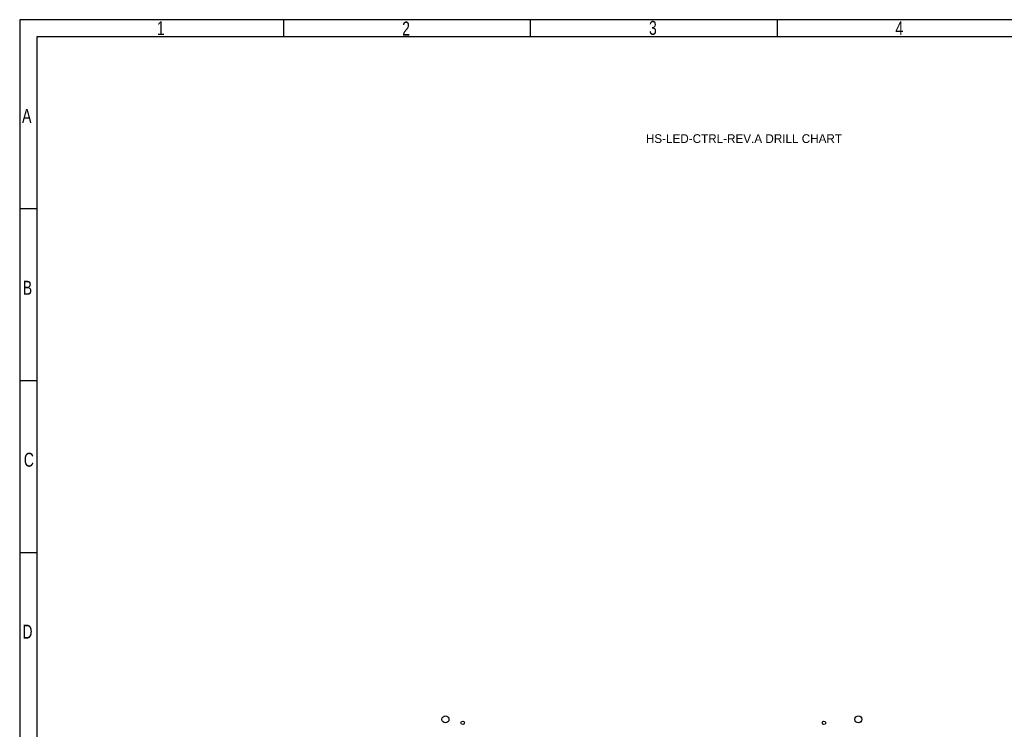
# Model space of a CAD drawing. Extents: x -119 to 465, y -80 to 330.
# Tile 18 of 22: x -119 to 167, y 124 to 330. Entities that reach past the tile are written whole.
import ezdxf

# ---------------------------------------------------------------- set-up
doc = ezdxf.new("R2010")
doc.units = 0
for name, color, linetype in [('BOARD_GEOMETRY_DIMENSION', 2, 'CONTINUOUS'), ('BOARD_GEOMETRY_SILKSCREEN_TOP', 1, 'CONTINUOUS'), ('PIN_TOP', 5, 'CONTINUOUS')]:
    doc.layers.add(name, color=color, linetype=linetype)

msp = doc.modelspace()

# ---------------------------------------------------------------- linework, layer by layer
at = {"layer": 'BOARD_GEOMETRY_DIMENSION'}
msp.add_lwpolyline([(-118.745, -80.01), (465.254848, -80.01), (465.254848, 329.990196), (-118.745, 329.990196)], close=True, dxfattribs=at)
for points in [[(-41.99509, 324.989952), (-41.99509, 329.989942)], [(29.75483, 324.989952), (29.75483, 329.989942)], [(101.505004, 324.989952), (101.505004, 329.989942)], [(460.254858, 324.989952), (-113.74501, 324.989952)], [(-113.74501, 324.989952), (-113.74501, -75.01001)], [(-113.74501, 274.990052), (-118.745, 274.990052)], [(-113.74501, 224.989898), (-118.745, 224.989898)], [(-113.74501, 174.989998), (-118.745, 174.989998)]]:
    msp.add_lwpolyline(points, dxfattribs=at)
at = {"layer": 'BOARD_GEOMETRY_SILKSCREEN_TOP'}
msp.add_lwpolyline([(-118.745, -80.01), (465.254848, -80.01), (465.254848, 329.990196), (-118.745, 329.990196)], close=True, dxfattribs=at)
for points in [[(-41.99509, 324.989952), (-41.99509, 329.989942)], [(29.75483, 324.989952), (29.75483, 329.989942)], [(101.505004, 324.989952), (101.505004, 329.989942)], [(460.254858, 324.989952), (-113.74501, 324.989952)], [(-113.74501, 324.989952), (-113.74501, -75.01001)], [(-113.74501, 274.990052), (-118.745, 274.990052)], [(-113.74501, 224.989898), (-118.745, 224.989898)], [(-113.74501, 174.989998), (-118.745, 174.989998)]]:
    msp.add_lwpolyline(points, dxfattribs=at)
at = {"layer": 'PIN_TOP'}
for centre, radius in [((4.99999, 126.515114), 1.016), ((9.99998, 125.515116), 0.508), ((115.000024, 125.515116), 0.508), ((125.000004, 126.515114), 1.016)]:
    msp.add_circle(centre, radius, dxfattribs=at)

# ---------------------------------------------------------------- texts
at = {"layer": 'BOARD_GEOMETRY_DIMENSION', "width": 0.75}
for s, p in [('1', (-78.870048, 325.490078)), ('2', (-7.589266, 325.389748)), ('2', (-7.589266, 325.389494)), ('3', (64.147192, 325.572882)), ('3', (64.147192, 325.572628)), ('4', (135.780018, 325.490078)), ('A', (-118.044976, 299.990002)), ('B', (-117.845078, 249.989848)), ('C', (-117.551962, 199.989948)), ('D', (-117.95887, 149.990048))]:
    msp.add_text(s, height=4.064, dxfattribs=at).set_placement(p)
at = {"layer": 'BOARD_GEOMETRY_DIMENSION'}
msp.add_text('HS-LED-CTRL-REV.A DRILL CHART', height=2.54, dxfattribs=at).set_placement((63.246, 294.132))
at = {"layer": 'BOARD_GEOMETRY_SILKSCREEN_TOP', "width": 0.75}
for s, p in [('1', (-78.870048, 325.490078)), ('2', (-7.589266, 325.389748)), ('2', (-7.589266, 325.389494)), ('3', (64.147192, 325.572882)), ('3', (64.147192, 325.572628)), ('4', (135.780018, 325.490078)), ('A', (-118.044976, 299.990002)), ('B', (-117.845078, 249.989848)), ('C', (-117.551962, 199.989948)), ('D', (-117.95887, 149.990048))]:
    msp.add_text(s, height=4.064, dxfattribs=at).set_placement(p)

doc.saveas('drawing.dxf')
